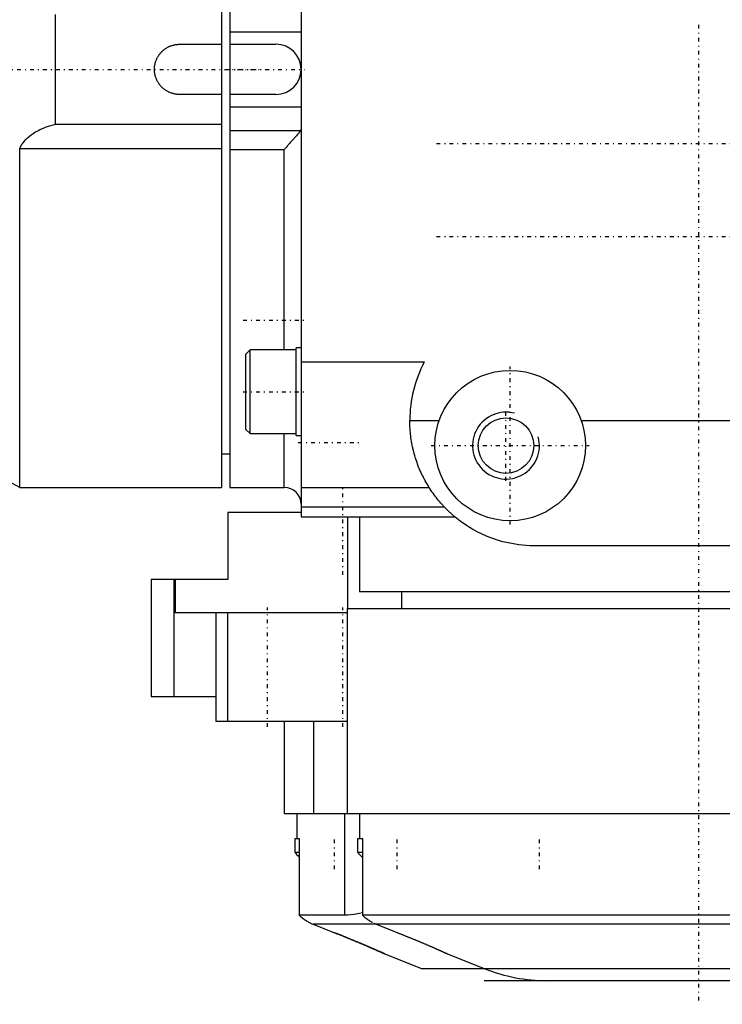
# Model space of a CAD drawing. Extents: x -584 to 223, y -128 to 128.
# Tile 4 of 9: x -184 to -100, y -112 to 6. Entities that reach past the tile are written whole.
import ezdxf

# ---------------------------------------------------------------- set-up
doc = ezdxf.new("R2010")
doc.units = 0
doc.linetypes.add('CENTER', pattern=[1.5, 0.45, -0.5, 0.05, -0.5])
for name, color, linetype in [('AM_0', 7, 'CONTINUOUS'), ('AM_10', 7, 'CONTINUOUS'), ('AM_7', 7, 'CENTER')]:
    doc.layers.add(name, color=color, linetype=linetype)

msp = doc.modelspace()

# ---------------------------------------------------------------- linework, layer by layer
at = {"layer": 'AM_0', "color": 7, "linetype": 'CONTINUOUS'}
for p, q in [((-150, 53.5), (-150, -53.5)), ((-159.5, 50), (-159.5, -50)), ((-158.5, 50), (-158.5, -50)), ((-179.34, -6.56), (-179.34, 6.56)), ((-158.5, 4.5), (-150, 4.5)), ((-164.52, 3), (-159.5, 3)), ((-158.5, 3), (-153, 3)), ((-159.5, -3), (-164.52, -3)), ((-153, -3), (-158.5, -3)), ((-158.5, -4.5), (-150, -4.5)), ((-179.34, -6.56), (-159.5, -6.56)), ((-158.5, -7.33), (-150.06, -7.33)), ((-183.63, -50), (-183.63, -9.5)), ((-159.5, -9.5), (-183.63, -9.5)), ((-158.5, -9.58), (-152, -9.58)), ((-152, -33.56), (-152, -9.58)), ((-156.1, -33.56), (-156.6, -34.06)), ((-156.6, -43.06), (-156.6, -34.06)), ((-150.6, -33.56), (-156.1, -33.56)), ((-156.1, -43.56), (-156.1, -33.56)), ((-150, -33.31), (-150.6, -33.31)), ((-150.6, -43.81), (-150.6, -33.31)), ((-150, -35), (-135.27, -35)), ((-137, -42), (-133.49, -42)), ((-116.51, -42), (-78.49, -42)), ((-156.6, -43.06), (-156.1, -43.56)), ((-156.1, -43.56), (-150.6, -43.56)), ((-152, -50), (-152, -43.56)), ((-150.6, -43.81), (-150, -43.81)), ((-159.5, -46), (-158.5, -46)), ((-183.63, -50), (-159.5, -50)), ((-158.5, -50), (-152, -50)), ((-150, -50), (-134.69, -50)), ((-150, -52.32), (-132.89, -52.32)), ((-150.02, -53), (-158.74, -53)), ((-158.74, -53), (-158.74, -61)), ((-150, -53.5), (-131.63, -53.5)), ((-144.42, -64.5), (-144.42, -53.5)), ((-143, -53.5), (-143, -62.5)), ((-8, -57), (-122, -57)), ((-167.9, -61), (-167.9, -75)), ((-158.74, -61), (-167.9, -61)), ((-165.19, -61), (-165.19, -75)), ((-165.05, -61), (-165.05, -65)), ((-36, -62.5), (-143, -62.5)), ((-138, -62.5), (-138, -64.5)), ((-144.5, -64.5), (-144.5, -89)), ((-144.5, -64.5), (-31.5, -64.5)), ((-144.5, -65), (-165.05, -65)), ((-160.19, -65), (-160.19, -78)), ((-158.77, -78), (-158.77, -65)), ((-167.9, -75), (-160.19, -75)), ((-144.57, -78), (-160.19, -78)), ((-152, -78), (-152, -89)), ((-148.5, -78), (-148.5, -89)), ((-152, -89), (-31.5, -89)), ((-150.5, -89), (-150.5, -92)), ((-144.75, -101.17), (-144.75, -89)), ((-143, -89), (-143, -92)), ((-150.75, -92), (-150.75, -93.65)), ((-150.75, -92), (-150.21, -92)), ((-150.21, -92), (-150.21, -101.17)), ((-143.25, -92), (-143.25, -93.65)), ((-143.25, -92), (-142.67, -92)), ((-142.67, -92), (-142.67, -101.17)), ((-150.21, -93.65), (-150.75, -93.65)), ((-142.67, -93.65), (-143.25, -93.65)), ((-144.75, -101.17), (-150.21, -101.17)), ((-95.42, -101.17), (-142.67, -101.17)), ((-95.9, -102.24), (-148.56, -102.24)), ((-148.56, -102.24), (-146, -103.26)), ((-141.02, -102.24), (-138.5, -103.24)), ((-140, -105.78), (-135.52, -107.57)), ((-132.5, -105.78), (-128.02, -107.57)), ((-40.48, -107.57), (-135.52, -107.57)), ((-47.9, -109), (-128.1, -109))]:
    msp.add_line(p, q, dxfattribs=at)
for points in [[(-164.52, -3, 0), (-164.56, -3, 0), (-164.65, -3, 0), (-164.73, -2.99, 0), (-164.77, -2.99, 0), (-164.82, -2.99, 0), (-164.9, -2.98, 0), (-164.99, -2.96, 0), (-165.08, -2.95, 0), (-165.16, -2.93, 0), (-165.25, -2.91, 0), (-165.29, -2.9, 0), (-165.33, -2.89, 0), (-165.42, -2.86, 0), (-165.5, -2.83, 0), (-165.59, -2.8, 0), (-165.67, -2.77, 0), (-165.75, -2.74, 0), (-165.79, -2.72, 0), (-165.83, -2.7, 0), (-165.91, -2.66, 0), (-165.99, -2.62, 0), (-166.03, -2.59, 0), (-166.06, -2.57, 0), (-166.14, -2.53, 0), (-166.21, -2.48, 0), (-166.25, -2.45, 0), (-166.28, -2.43, 0), (-166.35, -2.37, 0), (-166.42, -2.32, 0), (-166.49, -2.27, 0), (-166.55, -2.21, 0), (-166.61, -2.15, 0), (-166.64, -2.12, 0), (-166.67, -2.09, 0), (-166.73, -2.03, 0), (-166.79, -1.97, 0), (-166.84, -1.9, 0), (-166.89, -1.83, 0), (-166.95, -1.76, 0), (-166.97, -1.73, 0), (-167, -1.69, 0), (-167.05, -1.62, 0), (-167.09, -1.54, 0), (-167.14, -1.47, 0), (-167.18, -1.39, 0), (-167.22, -1.31, 0), (-167.24, -1.27, 0), (-167.26, -1.23, 0), (-167.29, -1.15, 0), (-167.32, -1.07, 0), (-167.35, -0.98, 0), (-167.38, -0.9, 0), (-167.41, -0.81, 0), (-167.42, -0.77, 0), (-167.43, -0.73, 0), (-167.45, -0.64, 0), (-167.47, -0.56, 0), (-167.48, -0.47, 0), (-167.5, -0.38, 0), (-167.51, -0.3, 0), (-167.51, -0.25, 0), (-167.51, -0.21, 0), (-167.52, -0.13, 0), (-167.52, -0.04, 0), (-167.52, 0, 0), (-167.52, 0.04, 0), (-167.52, 0.13, 0), (-167.51, 0.21, 0), (-167.51, 0.25, 0), (-167.51, 0.3, 0), (-167.5, 0.38, 0), (-167.48, 0.47, 0), (-167.47, 0.56, 0), (-167.45, 0.64, 0), (-167.43, 0.73, 0), (-167.42, 0.77, 0), (-167.41, 0.81, 0), (-167.38, 0.9, 0), (-167.35, 0.98, 0), (-167.32, 1.07, 0), (-167.29, 1.15, 0), (-167.26, 1.23, 0), (-167.24, 1.27, 0), (-167.22, 1.31, 0), (-167.18, 1.39, 0), (-167.14, 1.47, 0), (-167.09, 1.54, 0), (-167.05, 1.62, 0), (-167, 1.69, 0), (-166.97, 1.73, 0), (-166.95, 1.76, 0), (-166.89, 1.83, 0), (-166.84, 1.9, 0), (-166.79, 1.97, 0), (-166.73, 2.03, 0), (-166.67, 2.09, 0), (-166.64, 2.12, 0), (-166.61, 2.15, 0), (-166.55, 2.21, 0), (-166.49, 2.27, 0), (-166.42, 2.32, 0), (-166.35, 2.37, 0), (-166.28, 2.43, 0), (-166.25, 2.45, 0), (-166.21, 2.48, 0), (-166.14, 2.53, 0), (-166.06, 2.57, 0), (-166.03, 2.59, 0), (-165.99, 2.62, 0), (-165.91, 2.66, 0), (-165.83, 2.7, 0), (-165.79, 2.72, 0), (-165.75, 2.74, 0), (-165.67, 2.77, 0), (-165.59, 2.8, 0), (-165.5, 2.83, 0), (-165.42, 2.86, 0), (-165.33, 2.89, 0), (-165.29, 2.9, 0), (-165.25, 2.91, 0), (-165.16, 2.93, 0), (-165.08, 2.95, 0), (-164.99, 2.96, 0), (-164.9, 2.98, 0), (-164.82, 2.99, 0), (-164.77, 2.99, 0), (-164.73, 2.99, 0), (-164.65, 3, 0), (-164.56, 3, 0), (-164.52, 3, 0)], [(-183.63, -9.5, 0), (-183.62, -9.48, 0), (-183.61, -9.43, 0), (-183.59, -9.39, 0), (-183.58, -9.36, 0), (-183.57, -9.34, 0), (-183.54, -9.3, 0), (-183.52, -9.25, 0), (-183.5, -9.21, 0), (-183.48, -9.16, 0), (-183.45, -9.12, 0), (-183.44, -9.1, 0), (-183.43, -9.08, 0), (-183.4, -9.03, 0), (-183.38, -8.99, 0), (-183.35, -8.95, 0), (-183.32, -8.91, 0), (-183.29, -8.87, 0), (-183.28, -8.85, 0), (-183.27, -8.83, 0), (-183.24, -8.79, 0), (-183.21, -8.75, 0), (-183.19, -8.73, 0), (-183.1, -8.62, 0), (-182.91, -8.4, 0), (-182.71, -8.2, 0), (-182.49, -8.01, 0), (-182.26, -7.83, 0), (-182.01, -7.66, 0), (-181.88, -7.57, 0), (-181.75, -7.49, 0), (-181.48, -7.34, 0), (-181.21, -7.19, 0), (-180.92, -7.06, 0), (-180.64, -6.94, 0), (-180.35, -6.83, 0), (-180.2, -6.79, 0), (-180.06, -6.74, 0), (-179.77, -6.66, 0), (-179.48, -6.59, 0), (-179.34, -6.56, 0)], [(-150.06, -7.33, 0), (-150.06, -7.33, 0), (-150.07, -7.34, 0), (-150.07, -7.35, 0), (-150.08, -7.36, 0), (-150.08, -7.37, 0), (-150.09, -7.38, 0), (-150.1, -7.39, 0), (-150.11, -7.4, 0), (-150.12, -7.42, 0), (-150.13, -7.43, 0), (-150.13, -7.44, 0), (-150.14, -7.44, 0), (-150.15, -7.46, 0), (-150.16, -7.47, 0), (-150.17, -7.48, 0), (-150.18, -7.5, 0), (-150.19, -7.51, 0), (-150.2, -7.52, 0), (-150.2, -7.53, 0), (-150.22, -7.54, 0), (-150.23, -7.56, 0), (-150.24, -7.57, 0), (-150.24, -7.57, 0), (-150.26, -7.59, 0), (-150.27, -7.61, 0), (-150.28, -7.61, 0), (-150.28, -7.62, 0), (-150.3, -7.64, 0), (-150.31, -7.66, 0), (-150.36, -7.72, 0), (-150.45, -7.82, 0), (-150.55, -7.94, 0), (-150.66, -8.06, 0), (-150.77, -8.18, 0), (-150.83, -8.25, 0), (-150.88, -8.31, 0), (-151, -8.44, 0), (-151.13, -8.58, 0), (-151.25, -8.72, 0), (-151.38, -8.87, 0), (-151.52, -9.02, 0), (-151.59, -9.1, 0), (-151.65, -9.18, 0), (-151.79, -9.33, 0), (-151.93, -9.49, 0), (-152, -9.58, 0)], [(-150, -7.09, 0), (-150, -7.1, 0), (-150, -7.11, 0), (-150, -7.13, 0), (-150, -7.14, 0), (-150, -7.14, 0), (-150, -7.16, 0), (-150, -7.17, 0), (-150.01, -7.19, 0), (-150.01, -7.2, 0), (-150.01, -7.21, 0), (-150.01, -7.22, 0), (-150.01, -7.23, 0), (-150.02, -7.24, 0), (-150.02, -7.25, 0), (-150.03, -7.26, 0), (-150.03, -7.28, 0), (-150.04, -7.29, 0), (-150.04, -7.29, 0), (-150.04, -7.3, 0), (-150.05, -7.31, 0), (-150.05, -7.32, 0), (-150.06, -7.33, 0)], [(-122, -57, 0), (-122.65, -56.99, 0), (-123.96, -56.87, 0), (-125.25, -56.64, 0), (-125.88, -56.49, 0), (-126.51, -56.31, 0), (-127.74, -55.86, 0), (-128.93, -55.31, 0), (-129.59, -54.94, 0), (-129.78, -54.82, 0), (-129.97, -54.71, 0), (-130.06, -54.65, 0), (-130.15, -54.59, 0), (-130.33, -54.47, 0), (-130.51, -54.35, 0), (-130.69, -54.22, 0), (-130.87, -54.1, 0), (-131.04, -53.97, 0), (-131.13, -53.9, 0), (-131.22, -53.83, 0), (-131.39, -53.7, 0), (-131.56, -53.56, 0), (-131.73, -53.42, 0), (-131.89, -53.28, 0), (-132.05, -53.13, 0), (-132.13, -53.06, 0), (-132.21, -52.99, 0), (-132.37, -52.84, 0), (-132.53, -52.68, 0), (-132.61, -52.61, 0), (-132.68, -52.53, 0), (-132.84, -52.37, 0), (-132.99, -52.21, 0), (-133.06, -52.13, 0), (-133.13, -52.05, 0), (-133.28, -51.89, 0), (-133.42, -51.73, 0), (-133.56, -51.56, 0), (-133.7, -51.39, 0), (-133.83, -51.22, 0), (-133.9, -51.13, 0), (-133.97, -51.04, 0), (-134.1, -50.87, 0), (-134.22, -50.69, 0), (-134.35, -50.51, 0), (-134.47, -50.33, 0), (-134.59, -50.15, 0), (-134.65, -50.06, 0), (-134.71, -49.97, 0), (-134.82, -49.78, 0), (-134.94, -49.59, 0), (-135.04, -49.41, 0), (-135.15, -49.21, 0), (-135.25, -49.02, 0), (-135.31, -48.93, 0), (-135.36, -48.83, 0), (-135.45, -48.63, 0), (-135.55, -48.44, 0), (-135.64, -48.24, 0), (-135.73, -48.04, 0), (-135.82, -47.84, 0), (-135.86, -47.74, 0), (-135.9, -47.64, 0), (-135.98, -47.44, 0), (-136.06, -47.23, 0), (-136.13, -47.03, 0), (-136.2, -46.82, 0), (-136.27, -46.61, 0), (-136.31, -46.51, 0), (-136.34, -46.41, 0), (-136.4, -46.2, 0), (-136.46, -45.99, 0), (-136.49, -45.88, 0), (-136.52, -45.78, 0), (-136.57, -45.57, 0), (-136.62, -45.35, 0), (-136.64, -45.25, 0), (-136.67, -45.14, 0), (-136.71, -44.93, 0), (-136.75, -44.71, 0), (-136.79, -44.5, 0), (-136.83, -44.28, 0), (-136.86, -44.07, 0), (-136.87, -43.96, 0), (-136.89, -43.85, 0), (-136.91, -43.63, 0), (-136.93, -43.42, 0), (-136.95, -43.2, 0), (-136.97, -42.98, 0), (-136.98, -42.76, 0), (-136.99, -42.65, 0), (-136.99, -42.55, 0), (-137, -42.33, 0), (-137, -42.11, 0), (-137, -42, 0)], [(-150.21, -101.17, 0), (-150.17, -101.21, 0), (-150.1, -101.28, 0), (-150.01, -101.35, 0), (-149.97, -101.39, 0), (-149.93, -101.42, 0), (-149.85, -101.49, 0), (-149.76, -101.56, 0), (-149.67, -101.63, 0), (-149.58, -101.7, 0), (-149.48, -101.76, 0), (-149.43, -101.79, 0), (-149.39, -101.82, 0), (-149.29, -101.88, 0), (-149.19, -101.94, 0), (-149.1, -101.99, 0), (-149, -102.04, 0), (-148.9, -102.09, 0), (-148.85, -102.12, 0), (-148.8, -102.14, 0), (-148.7, -102.18, 0), (-148.61, -102.22, 0), (-148.56, -102.24, 0)], [(-142.67, -100.88, 0), (-143, -100.97, 0), (-143.69, -101.1, 0), (-144.4, -101.16, 0), (-144.75, -101.17, 0)], [(-142.32, -101.49, 0), (-142.38, -101.43, 0), (-142.5, -101.33, 0), (-142.62, -101.22, 0), (-142.67, -101.17, 0)], [(-141.68, -101.92, 0), (-141.79, -101.86, 0), (-142, -101.72, 0), (-142.21, -101.57, 0), (-142.31, -101.49, 0)], [(-141.46, -102.04, 0), (-141.49, -102.03, 0), (-141.55, -101.99, 0), (-141.61, -101.96, 0), (-141.65, -101.94, 0)], [(-141.02, -102.24, 0), (-141.05, -102.23, 0), (-141.13, -102.2, 0), (-141.2, -102.17, 0), (-141.24, -102.15, 0)], [(-146, -103.26, 0), (-145.96, -103.28, 0), (-145.87, -103.31, 0), (-145.79, -103.34, 0), (-145.75, -103.36, 0), (-145.71, -103.38, 0), (-145.62, -103.41, 0), (-145.54, -103.44, 0), (-145.46, -103.48, 0), (-145.38, -103.51, 0), (-145.3, -103.54, 0), (-145.26, -103.56, 0), (-145.22, -103.57, 0), (-145.14, -103.61, 0), (-145.05, -103.64, 0), (-144.97, -103.67, 0), (-144.89, -103.71, 0), (-144.81, -103.74, 0), (-144.77, -103.76, 0), (-144.73, -103.77, 0), (-144.64, -103.81, 0), (-144.56, -103.84, 0), (-144.52, -103.86, 0), (-144.48, -103.87, 0), (-144.4, -103.91, 0), (-144.32, -103.94, 0), (-144.27, -103.96, 0), (-144.23, -103.97, 0), (-144.15, -104.01, 0), (-144.07, -104.04, 0), (-143.99, -104.07, 0), (-143.91, -104.11, 0), (-143.83, -104.14, 0), (-143.79, -104.16, 0), (-143.75, -104.17, 0), (-143.67, -104.21, 0), (-143.59, -104.24, 0), (-143.51, -104.27, 0), (-143.43, -104.31, 0), (-143.35, -104.34, 0), (-143.31, -104.36, 0), (-143.27, -104.37, 0), (-143.19, -104.4, 0), (-143.12, -104.44, 0), (-143.04, -104.47, 0), (-142.97, -104.5, 0), (-142.89, -104.53, 0), (-142.85, -104.55, 0), (-142.82, -104.56, 0), (-142.74, -104.59, 0), (-142.67, -104.62, 0), (-142.6, -104.65, 0), (-142.53, -104.69, 0), (-142.46, -104.72, 0), (-142.42, -104.73, 0), (-142.39, -104.74, 0), (-142.32, -104.77, 0), (-142.25, -104.8, 0), (-142.18, -104.83, 0), (-142.11, -104.86, 0), (-142.05, -104.89, 0), (-142.02, -104.9, 0), (-141.98, -104.92, 0), (-141.92, -104.94, 0), (-141.86, -104.97, 0), (-141.83, -104.98, 0), (-141.8, -105, 0), (-141.74, -105.02, 0), (-141.68, -105.05, 0), (-141.65, -105.06, 0), (-141.62, -105.07, 0), (-141.56, -105.1, 0), (-141.51, -105.12, 0), (-141.45, -105.15, 0), (-141.4, -105.17, 0), (-141.34, -105.19, 0), (-141.31, -105.2, 0), (-141.29, -105.22, 0), (-141.24, -105.24, 0), (-141.18, -105.26, 0), (-141.13, -105.28, 0), (-141.08, -105.31, 0), (-141.03, -105.33, 0), (-141.01, -105.34, 0), (-140.98, -105.35, 0), (-140.93, -105.37, 0), (-140.89, -105.39, 0), (-140.84, -105.41, 0), (-140.8, -105.43, 0), (-140.75, -105.45, 0), (-140.73, -105.46, 0), (-140.71, -105.47, 0), (-140.67, -105.49, 0), (-140.63, -105.51, 0), (-140.59, -105.52, 0), (-140.55, -105.54, 0), (-140.51, -105.56, 0), (-140.49, -105.56, 0), (-140.47, -105.57, 0), (-140.44, -105.59, 0), (-140.4, -105.6, 0), (-140.37, -105.62, 0), (-140.34, -105.63, 0), (-140.31, -105.64, 0), (-140.3, -105.65, 0), (-140.28, -105.66, 0), (-140.26, -105.67, 0), (-140.23, -105.68, 0), (-140.22, -105.69, 0), (-140.21, -105.69, 0), (-140.18, -105.7, 0), (-140.16, -105.71, 0), (-140.15, -105.72, 0), (-140.14, -105.72, 0), (-140.12, -105.73, 0), (-140.1, -105.74, 0), (-140.09, -105.74, 0), (-140.07, -105.75, 0), (-140.06, -105.76, 0), (-140.05, -105.76, 0), (-140.05, -105.76, 0), (-140.04, -105.77, 0), (-140.03, -105.77, 0), (-140.02, -105.77, 0), (-140.01, -105.78, 0), (-140.01, -105.78, 0), (-140.01, -105.78, 0), (-140, -105.78, 0), (-140, -105.78, 0), (-140, -105.78, 0), (-140, -105.78, 0)], [(-140, -105.78, 0), (-140, -105.78, 0), (-140, -105.78, 0), (-140, -105.78, 0), (-140.01, -105.78, 0), (-140.01, -105.78, 0), (-140.01, -105.78, 0), (-140.02, -105.77, 0), (-140.03, -105.77, 0), (-140.04, -105.77, 0), (-140.05, -105.76, 0), (-140.05, -105.76, 0), (-140.06, -105.76, 0), (-140.07, -105.75, 0), (-140.09, -105.74, 0), (-140.1, -105.74, 0), (-140.12, -105.73, 0), (-140.14, -105.72, 0), (-140.15, -105.72, 0), (-140.16, -105.71, 0), (-140.18, -105.7, 0), (-140.21, -105.69, 0), (-140.22, -105.69, 0), (-140.23, -105.68, 0), (-140.26, -105.67, 0), (-140.28, -105.66, 0), (-140.3, -105.65, 0), (-140.31, -105.64, 0), (-140.34, -105.63, 0), (-140.37, -105.62, 0), (-140.4, -105.6, 0), (-140.44, -105.59, 0), (-140.47, -105.57, 0), (-140.49, -105.56, 0), (-140.51, -105.56, 0), (-140.55, -105.54, 0), (-140.59, -105.52, 0), (-140.63, -105.51, 0), (-140.67, -105.49, 0), (-140.71, -105.47, 0), (-140.73, -105.46, 0), (-140.75, -105.45, 0), (-140.8, -105.43, 0), (-140.84, -105.41, 0), (-140.89, -105.39, 0), (-140.93, -105.37, 0), (-140.98, -105.35, 0), (-141.01, -105.34, 0), (-141.03, -105.33, 0), (-141.08, -105.31, 0), (-141.13, -105.28, 0), (-141.18, -105.26, 0), (-141.24, -105.24, 0), (-141.29, -105.22, 0), (-141.31, -105.2, 0), (-141.34, -105.19, 0), (-141.4, -105.17, 0), (-141.45, -105.15, 0), (-141.51, -105.12, 0), (-141.56, -105.1, 0), (-141.62, -105.07, 0), (-141.65, -105.06, 0), (-141.68, -105.05, 0), (-141.74, -105.02, 0), (-141.8, -105, 0), (-141.83, -104.98, 0), (-141.86, -104.97, 0), (-141.92, -104.94, 0), (-141.98, -104.92, 0), (-142.02, -104.9, 0), (-142.05, -104.89, 0), (-142.11, -104.86, 0), (-142.18, -104.83, 0), (-142.25, -104.8, 0), (-142.32, -104.77, 0), (-142.39, -104.74, 0), (-142.42, -104.73, 0), (-142.46, -104.72, 0), (-142.53, -104.69, 0), (-142.6, -104.65, 0), (-142.67, -104.62, 0), (-142.74, -104.59, 0), (-142.82, -104.56, 0), (-142.85, -104.55, 0), (-142.89, -104.53, 0), (-142.97, -104.5, 0), (-143.04, -104.47, 0), (-143.12, -104.44, 0), (-143.19, -104.4, 0), (-143.27, -104.37, 0), (-143.31, -104.36, 0), (-143.35, -104.34, 0), (-143.43, -104.31, 0), (-143.51, -104.27, 0), (-143.59, -104.24, 0), (-143.67, -104.21, 0), (-143.75, -104.17, 0), (-143.79, -104.16, 0), (-143.83, -104.14, 0), (-143.91, -104.11, 0), (-143.99, -104.07, 0), (-144.07, -104.04, 0), (-144.15, -104.01, 0), (-144.23, -103.97, 0), (-144.27, -103.96, 0), (-144.32, -103.94, 0), (-144.4, -103.91, 0), (-144.48, -103.87, 0), (-144.52, -103.86, 0), (-144.56, -103.84, 0), (-144.64, -103.81, 0), (-144.73, -103.77, 0), (-144.77, -103.76, 0), (-144.81, -103.74, 0), (-144.89, -103.71, 0), (-144.97, -103.67, 0), (-145.05, -103.64, 0), (-145.14, -103.61, 0), (-145.22, -103.57, 0), (-145.26, -103.56, 0), (-145.3, -103.54, 0), (-145.38, -103.51, 0), (-145.46, -103.48, 0), (-145.54, -103.44, 0), (-145.62, -103.41, 0), (-145.71, -103.38, 0), (-145.75, -103.36, 0), (-145.79, -103.34, 0), (-145.87, -103.31, 0), (-145.96, -103.28, 0), (-146, -103.26, 0)], [(-138.5, -103.24, 0), (-138.46, -103.26, 0), (-138.37, -103.29, 0), (-138.29, -103.33, 0), (-138.25, -103.34, 0), (-138.2, -103.36, 0), (-138.12, -103.39, 0), (-138.04, -103.43, 0), (-137.96, -103.46, 0), (-137.87, -103.49, 0), (-137.79, -103.52, 0), (-137.75, -103.54, 0), (-137.71, -103.56, 0), (-137.63, -103.59, 0), (-137.55, -103.62, 0), (-137.47, -103.66, 0), (-137.39, -103.69, 0), (-137.31, -103.72, 0), (-137.27, -103.74, 0), (-137.23, -103.75, 0), (-137.14, -103.79, 0), (-137.06, -103.82, 0), (-137.02, -103.84, 0), (-136.98, -103.85, 0), (-136.9, -103.89, 0), (-136.82, -103.92, 0), (-136.77, -103.94, 0), (-136.73, -103.96, 0), (-136.65, -103.99, 0), (-136.57, -104.02, 0), (-136.49, -104.06, 0), (-136.41, -104.09, 0), (-136.33, -104.12, 0), (-136.29, -104.14, 0), (-136.25, -104.16, 0), (-136.17, -104.19, 0), (-136.09, -104.22, 0), (-136.01, -104.26, 0), (-135.93, -104.29, 0), (-135.85, -104.32, 0), (-135.81, -104.34, 0), (-135.77, -104.36, 0), (-135.7, -104.39, 0), (-135.62, -104.42, 0), (-135.54, -104.45, 0), (-135.47, -104.48, 0), (-135.39, -104.52, 0), (-135.35, -104.53, 0), (-135.32, -104.55, 0), (-135.24, -104.58, 0), (-135.17, -104.61, 0), (-135.1, -104.64, 0), (-135.03, -104.67, 0), (-134.96, -104.7, 0), (-134.92, -104.72, 0), (-134.89, -104.73, 0), (-134.82, -104.76, 0), (-134.75, -104.79, 0), (-134.68, -104.82, 0), (-134.61, -104.85, 0), (-134.55, -104.88, 0), (-134.52, -104.89, 0), (-134.48, -104.9, 0), (-134.42, -104.93, 0), (-134.36, -104.96, 0), (-134.33, -104.97, 0), (-134.3, -104.99, 0), (-134.24, -105.01, 0), (-134.18, -105.04, 0), (-134.15, -105.05, 0), (-134.12, -105.06, 0), (-134.06, -105.09, 0), (-134, -105.11, 0), (-133.95, -105.14, 0), (-133.9, -105.16, 0), (-133.84, -105.18, 0), (-133.81, -105.2, 0), (-133.79, -105.21, 0), (-133.74, -105.23, 0), (-133.68, -105.25, 0), (-133.63, -105.28, 0), (-133.58, -105.3, 0), (-133.53, -105.32, 0), (-133.51, -105.33, 0), (-133.48, -105.34, 0), (-133.43, -105.36, 0), (-133.39, -105.38, 0), (-133.34, -105.4, 0), (-133.3, -105.42, 0), (-133.25, -105.44, 0), (-133.23, -105.45, 0), (-133.21, -105.46, 0), (-133.17, -105.48, 0), (-133.13, -105.5, 0), (-133.09, -105.52, 0), (-133.05, -105.54, 0), (-133.01, -105.55, 0), (-132.99, -105.56, 0), (-132.97, -105.57, 0), (-132.94, -105.58, 0), (-132.91, -105.6, 0), (-132.87, -105.61, 0), (-132.84, -105.63, 0), (-132.81, -105.64, 0), (-132.8, -105.65, 0), (-132.78, -105.65, 0), (-132.76, -105.67, 0), (-132.73, -105.68, 0), (-132.72, -105.68, 0), (-132.71, -105.69, 0), (-132.68, -105.7, 0), (-132.66, -105.71, 0), (-132.65, -105.71, 0), (-132.64, -105.72, 0), (-132.62, -105.73, 0), (-132.6, -105.74, 0), (-132.59, -105.74, 0), (-132.57, -105.75, 0), (-132.56, -105.76, 0), (-132.55, -105.76, 0), (-132.55, -105.76, 0), (-132.54, -105.77, 0), (-132.53, -105.77, 0), (-132.52, -105.77, 0), (-132.51, -105.78, 0), (-132.51, -105.78, 0), (-132.51, -105.78, 0), (-132.5, -105.78, 0), (-132.5, -105.78, 0), (-132.5, -105.78, 0), (-132.5, -105.78, 0)]]:
    msp.add_polyline3d(points, dxfattribs=at)
for centre, radius in [((-125, -45), 9), ((-125.5, -45), 3.32)]:
    msp.add_circle(centre, radius, dxfattribs=at)
for centre, radius, start, end in [((-153, 0), 3, 270, 90), ((-122, -42), 15, 152.1819, 180), ((-198.6, -76), 30, 60.0736, 90), ((-152, -52), 2, 0, 90), ((-146.34, -89.96), 5.75, 219.8595, 227.6284), ((-138.84, -89.96), 5.75, 219.8595, 228.16), ((-120.6, -89), 20, 248.2153, 270)]:
    msp.add_arc(centre, radius, start, end, dxfattribs=at)
at = {"layer": 'AM_10', "color": 7, "linetype": 'CONTINUOUS'}
msp.add_arc((-125.5, -45), 4, 75, 15, dxfattribs=at)
at = {"layer": 'AM_7', "color": 4, "linetype": 'CENTER'}
for p, q in [((-102.5, 5.33), (-102.5, -111.83)), ((-267.65, 0), (-154.5, 0)), ((-158.93, 0), (-149.58, 0)), ((-133.8, -8.85), (-28.2, -8.85)), ((-133.8, -20), (-28.2, -20)), ((-156.93, -30), (-149.67, -30)), ((-125, -54.45), (-125, -35.55)), ((-156.93, -38.56), (-149.67, -38.56)), ((-125.5, -49.2), (-125.5, -40.8)), ((-150.35, -44.62), (-142.65, -44.62)), ((-134.45, -45), (-115.55, -45)), ((-145, -60.47), (-145, -50.02)), ((-154, -78.65), (-154, -64.35)), ((-145, -78.65), (-145, -64.35)), ((-146, -95.67), (-146, -91.82)), ((-138.5, -95.67), (-138.5, -91.82)), ((-121.5, -95.67), (-121.5, -91.82))]:
    msp.add_line(p, q, dxfattribs=at)

doc.saveas('drawing.dxf')
